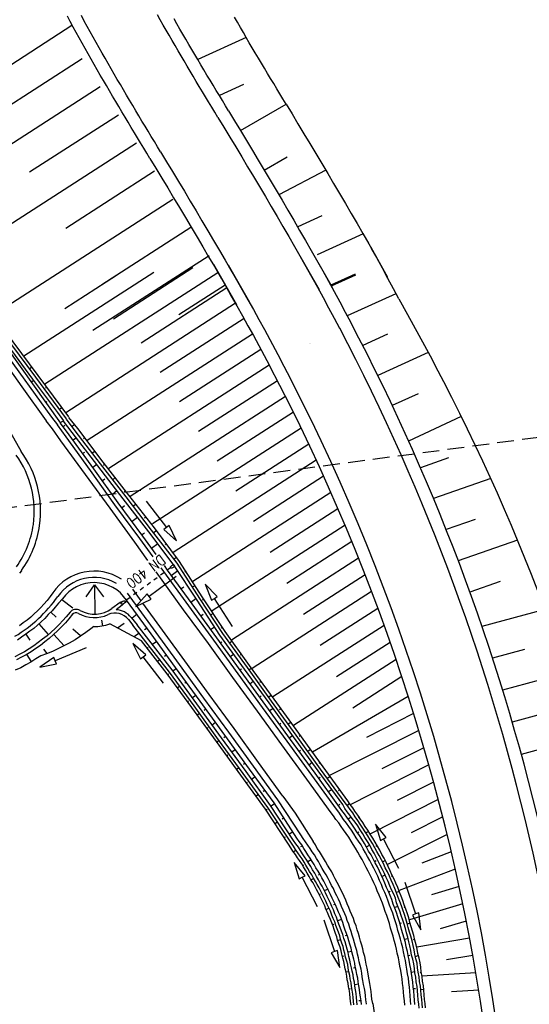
# Model space of a CAD drawing. Extents: x 446005 to 446745, y 447032 to 448234.
# Tile 110 of 127: x 446214 to 446275, y 447737 to 447855. Entities that reach past the tile are written whole.
import ezdxf

# ---------------------------------------------------------------- set-up
doc = ezdxf.new("R2010")
doc.units = 0
doc.header["$LTSCALE"] = 2
doc.header["$MEASUREMENT"] = 0
for name, pattern in [('AUSGEZOGEN', [0]), ('GESTRICH-X2', [1.5, 1, -0.5]), ('STRICHLINIEX2', [0.5, 0.25, -0.25])]:
    doc.linetypes.add(name, pattern=pattern)
for name, color, linetype in [('DB-Bestand', 8, 'CONTINUOUS'), ('DB-Strasse', 15, 'CONTINUOUS'), ('DB-Strassen', 15, 'CONTINUOUS'), ('DB-Wegböschungen', 15, 'CONTINUOUS'), ('DB-Wege', 15, 'CONTINUOUS'), ('DURCHL', 200, 'GESTRICH-X2'), ('FBRTOP', 250, 'AUSGEZOGEN'), ('KANAL', 7, 'GESTRICH-X2'), ('LAERMWAND', 1, 'AUSGEZOGEN')]:
    doc.layers.add(name, color=color, linetype=linetype)
doc.styles.add('ROMANS', font='romans.shx', dxfattribs={"width": 0.8})

msp = doc.modelspace()

# ---------------------------------------------------------------- linework, layer by layer
at = {"layer": 'DB-Bestand', "linetype": 'Continuous'}
msp.add_line((446248.51, 447815.91), (446248.51, 447815.91), dxfattribs=at)
at = {"layer": 'DB-Strasse', "linetype": 'Continuous'}
for p, q in [((446234.54, 447824.99), (446225.05, 447818.88)), ((446229.86, 447824.47), (446214.31, 447814.46)), ((446237.53, 447824.42), (446216.82, 447811.08)), ((446225.38, 447824.09), (446219.22, 447820.12)), ((446254, 447824.13), (446251.09, 447822.8)), ((446238.58, 447822.6), (446228.33, 447816)), ((446258.81, 447821.92), (446252.99, 447819.27)), ((446239.63, 447820.77), (446219.32, 447807.69)), ((446240.65, 447818.94), (446230.63, 447812.48)), ((446241.67, 447817.09), (446221.89, 447804.36)), ((446257.81, 447817.07), (446254.85, 447815.72)), ((446248.55, 447815.91), (446248.55, 447815.91)), ((446242.67, 447815.24), (446232.93, 447808.97)), ((446262.69, 447814.9), (446256.64, 447812.14)), ((446243.67, 447813.38), (446224.47, 447801.02)), ((446244.64, 447811.51), (446235.19, 447805.43)), ((446245.6, 447809.63), (446227.02, 447797.67)), ((446261.47, 447809.95), (446258.38, 447808.54)), ((446246.55, 447807.74), (446237.45, 447801.88)), ((446266.63, 447807.25), (446260.34, 447804.3)), ((446247.48, 447805.84), (446229.7, 447794.4)), ((446248.39, 447803.94), (446239.66, 447798.32)), ((446249.29, 447802.02), (446232.17, 447790.99)), ((446265.11, 447802.28), (446261.75, 447801.11)), ((446250.17, 447800.09), (446241.77, 447794.68)), ((446270.16, 447799.81), (446263.32, 447797.42)), ((446251.04, 447798.15), (446234.52, 447787.51)), ((446251.89, 447796.2), (446243.78, 447790.98)), ((446268.31, 447794.93), (446264.83, 447793.71)), ((446252.73, 447794.24), (446236.82, 447783.99)), ((446253.55, 447792.27), (446245.75, 447787.25)), ((446273.36, 447792.46), (446266.28, 447789.98)), ((446254.35, 447790.29), (446239.16, 447780.51)), ((446255.14, 447788.3), (446247.77, 447783.55)), ((446271.27, 447787.49), (446267.67, 447786.23)), ((446255.91, 447786.3), (446241.63, 447777.1)), ((446256.66, 447784.29), (446249.76, 447779.84)), ((446276.65, 447784.17), (446269.11, 447782.14)), ((446257.4, 447782.26), (446244.1, 447773.7)), ((446258.13, 447780.23), (446251.73, 447776.11)), ((446274.2, 447779.37), (446270.38, 447778.34)), ((446258.83, 447778.19), (446246.55, 447770.28)), ((446279.36, 447776.62), (446271.58, 447774.53)), ((446259.52, 447776.14), (446253.65, 447772.36)), ((446260.3, 447773.74), (446248.84, 447767.09)), ((446260.94, 447771.71), (446255.29, 447768.86)), ((446276.68, 447771.76), (446272.73, 447770.69)), ((446261.56, 447769.68), (446250.89, 447764.29)), ((446281.83, 447769), (446273.82, 447766.84)), ((446262.17, 447767.63), (446257.15, 447765.1)), ((446262.76, 447765.57), (446253.41, 447760.85)), ((446263.33, 447763.51), (446258.97, 447761.31)), ((446263.88, 447761.44), (446255.76, 447757.34)), ((446264.42, 447759.36), (446260.65, 447757.45)), ((446264.94, 447757.27), (446257.83, 447753.68)), ((446265.44, 447755.18), (446261.92, 447753.84)), ((446265.91, 447753.11), (446259.22, 447750.57)), ((446266.37, 447751.04), (446263.08, 447750.05)), ((446266.81, 447748.98), (446260.44, 447747.06)), ((446267.23, 447746.91), (446264.13, 447745.98)), ((446267.63, 447744.85), (446261.32, 447743.77)), ((446268.01, 447742.79), (446264.88, 447742.25)), ((446268.37, 447740.72), (446261.93, 447740.3)), ((446268.72, 447738.64), (446265.48, 447738.43))]:
    msp.add_line(p, q, dxfattribs=at)
for points in [[(446255.87, 447827.34), (446256.48, 447826.25), (446257.16, 447825.02), (446257.83, 447823.79), (446258.49, 447822.55), (446259.14, 447821.33)], [(446247.37, 447826.37), (446248.75, 447823.91), (446249.43, 447822.69), (446250.1, 447821.47), (446250.77, 447820.24), (446251.43, 447819.01), (446252.08, 447817.79)], [(446249, 447826.53), (446250.06, 447824.64), (446250.74, 447823.42), (446251.42, 447822.19), (446252.09, 447820.96), (446252.76, 447819.72), (446253.41, 447818.49)], [(446237.02, 447825.31), (446238.46, 447822.81), (446239.13, 447821.64), (446239.8, 447820.46), (446240.46, 447819.28), (446241.12, 447818.09), (446241.77, 447816.91), (446242.41, 447815.72), (446243.05, 447814.54), (446243.69, 447813.33)], [(446238.78, 447825.26), (446239.76, 447823.56), (446240.43, 447822.38), (446241.11, 447821.19), (446241.77, 447820.01), (446242.43, 447818.82), (446243.09, 447817.63), (446243.73, 447816.44), (446244.38, 447815.24), (446245.02, 447814.04)], [(446259.15, 447821.31), (446260.21, 447819.42), (446260.89, 447818.19), (446261.57, 447816.97), (446262.24, 447815.73), (446262.9, 447814.5), (446263.56, 447813.27)]]:
    msp.add_lwpolyline(points, dxfattribs=at)
for centre, radius, start in [((446027.41, 447699.31), 255.5, 357.5946), ((446027.41, 447699.31), 254, 357.5358), ((446027.41, 447699.31), 244.5, 347.5793), ((446027.41, 447699.31), 246, 347.5793), ((446037.56, 447694.09), 255.5, 357.5946)]:
    msp.add_arc(centre, radius, start, 27.8017, dxfattribs=at)
at = {"layer": 'DB-Strassen', "linetype": 'Continuous'}
for p, q in [((446220.07, 447853.97), (446197.87, 447839.67)), ((446240.92, 447852.54), (446235.13, 447849.9)), ((446221.3, 447850), (446210.67, 447843.15)), ((446223.46, 447846.64), (446202.21, 447832.95)), ((446240.58, 447846.94), (446237.7, 447845.62)), ((446240.23, 447841.42), (446245.68, 447844.59)), ((446225.63, 447843.27), (446215, 447836.43)), ((446227.79, 447839.91), (446206.54, 447826.22)), ((446243.07, 447836.68), (446245.8, 447838.27)), ((446250.43, 447836.68), (446244.82, 447833.75)), ((446229.96, 447836.55), (446219.33, 447829.7)), ((446232.12, 447833.18), (446210.87, 447819.5)), ((446249.97, 447831.22), (446247.07, 447829.9)), ((446234.29, 447829.82), (446223.66, 447822.98)), ((446254.89, 447829.07), (446249.39, 447826.56)), ((446236.46, 447826.46), (446222.56, 447817.51)), ((446253.96, 447824.25), (446251.05, 447822.92)), ((446238.4, 447822.95), (446232.84, 447819.37))]:
    msp.add_line(p, q, dxfattribs=at)
for points in [[(446229.39, 447838.09), (446229.02, 447838.71), (446228.65, 447839.32), (446228.27, 447839.94), (446227.9, 447840.56), (446227.53, 447841.17), (446227.16, 447841.79), (446226.79, 447842.41), (446226.42, 447843.03), (446226.04, 447843.66), (446225.67, 447844.28), (446225.3, 447844.9), (446224.93, 447845.53), (446224.57, 447846.16), (446224.2, 447846.79), (446223.83, 447847.41), (446223.46, 447848.05), (446223.1, 447848.68), (446222.73, 447849.31), (446222.37, 447849.95), (446222.01, 447850.59), (446221.65, 447851.23), (446221.29, 447851.87), (446220.93, 447852.51), (446220.58, 447853.16), (446220.22, 447853.8), (446219.87, 447854.45), (446219.52, 447855.1)], [(446230.67, 447838.87), (446230.3, 447839.48), (446229.93, 447840.1), (446229.56, 447840.71), (446229.19, 447841.33), (446228.82, 447841.95), (446228.44, 447842.56), (446228.07, 447843.18), (446227.7, 447843.8), (446227.33, 447844.42), (446226.96, 447845.05), (446226.59, 447845.67), (446226.23, 447846.29), (446225.86, 447846.92), (446225.49, 447847.54), (446225.13, 447848.17), (446224.76, 447848.8), (446224.4, 447849.43), (446224.04, 447850.06), (446223.67, 447850.69), (446223.32, 447851.33), (446222.96, 447851.96), (446222.6, 447852.6), (446222.25, 447853.24), (446221.89, 447853.88), (446221.54, 447854.52), (446221.19, 447855.16)], [(446237.52, 447843), (446237.15, 447843.62), (446236.78, 447844.23), (446236.41, 447844.84), (446236.04, 447845.46), (446235.67, 447846.07), (446235.3, 447846.68), (446234.94, 447847.29), (446234.57, 447847.91), (446234.21, 447848.52), (446233.84, 447849.13), (446233.48, 447849.74), (446233.12, 447850.35), (446232.76, 447850.97), (446232.4, 447851.58), (446232.04, 447852.19), (446231.69, 447852.81), (446231.33, 447853.42), (446230.98, 447854.03), (446230.63, 447854.65), (446230.28, 447855.26)], [(446238.81, 447843.78), (446238.44, 447844.39), (446238.06, 447845), (446237.7, 447845.62), (446237.33, 447846.23), (446236.96, 447846.84), (446236.59, 447847.45), (446236.22, 447848.06), (446235.86, 447848.67), (446235.5, 447849.29), (446235.13, 447849.9), (446234.77, 447850.51), (446234.41, 447851.12), (446234.05, 447851.73), (446233.69, 447852.34), (446233.34, 447852.95), (446232.98, 447853.56), (446232.63, 447854.17), (446232.28, 447854.78)], [(446245.68, 447844.59), (446245.31, 447845.2), (446244.94, 447845.81), (446244.57, 447846.43), (446244.2, 447847.04), (446243.83, 447847.65), (446243.46, 447848.26), (446243.1, 447848.87), (446242.73, 447849.48), (446242.37, 447850.09), (446242, 447850.71), (446241.64, 447851.32), (446241.28, 447851.93), (446240.92, 447852.54), (446240.57, 447853.15), (446240.21, 447853.76), (446239.86, 447854.37), (446239.5, 447854.98)], [(446238.81, 447843.78), (446239.52, 447842.6), (446240.23, 447841.42), (446240.94, 447840.23), (446241.65, 447839.05), (446242.36, 447837.87), (446243.07, 447836.68), (446243.78, 447835.49), (446244.49, 447834.29), (446245.2, 447833.1), (446245.9, 447831.9), (446246.6, 447830.7), (446247.3, 447829.49), (446248, 447828.29), (446248.69, 447827.07), (446251.18, 447822.69)], [(446245.68, 447844.59), (446246.39, 447843.41), (446247.1, 447842.23), (446247.81, 447841.04), (446248.53, 447839.86), (446249.24, 447838.68), (446249.95, 447837.49), (446250.66, 447836.3), (446251.36, 447835.1), (446252.07, 447833.91), (446252.77, 447832.71), (446253.48, 447831.51), (446254.18, 447830.3), (446254.87, 447829.1), (446255.56, 447827.88), (446256.25, 447826.67)], [(446237.52, 447843), (446238.23, 447841.82), (446238.94, 447840.64), (446239.66, 447839.46), (446240.37, 447838.28), (446241.08, 447837.09), (446241.79, 447835.91), (446242.49, 447834.72), (446243.2, 447833.53), (446243.91, 447832.34), (446244.61, 447831.14), (446245.31, 447829.94), (446246, 447828.74), (446246.7, 447827.54), (446249.63, 447822.41)], [(446229.39, 447838.09), (446230.1, 447836.91), (446230.81, 447835.74), (446231.52, 447834.56), (446232.22, 447833.39), (446232.93, 447832.21), (446233.63, 447831.04), (446234.33, 447829.86), (446235.03, 447828.69), (446235.72, 447827.52), (446236.41, 447826.34), (446237.1, 447825.17), (446237.78, 447823.99), (446237.92, 447823.74)], [(446230.67, 447838.87), (446231.38, 447837.69), (446232.09, 447836.51), (446232.8, 447835.34), (446233.51, 447834.16), (446234.21, 447832.98), (446234.92, 447831.81), (446235.62, 447830.63), (446236.32, 447829.45), (446237.01, 447828.28), (446237.71, 447827.1), (446238.39, 447825.92), (446239.08, 447824.74), (446239.53, 447823.95)], [(446255.83, 447827.47), (446257.82, 447823.89)], [(446236.98, 447825.43), (446239.75, 447820.62)], [(446238.74, 447825.38), (446241.32, 447820.91)], [(446237.88, 447823.86), (446238.02, 447823.62)]]:
    msp.add_lwpolyline(points, dxfattribs=at)
at = {"layer": 'DB-Wegböschungen', "linetype": 'Continuous'}
for p, q in [((446215.69, 447811.93), (446219.39, 447806.95)), ((446215.97, 447812.15), (446219.67, 447807.18)), ((446218.33, 447807.72), (446219.06, 447806.73)), ((446221.76, 447785.67), (446222.78, 447787.09)), ((446222.78, 447787.09), (446223.82, 447785.68)), ((446222.78, 447787.09), (446222.82, 447783.59)), ((446225.85, 447785), (446224.85, 447784.26)), ((446226.1, 447785.11), (446225.85, 447785)), ((446226.28, 447784.87), (446226.09, 447784.67)), ((446226.09, 447784.67), (446225.34, 447784.13)), ((446223.74, 447782.2), (446223.66, 447782.88)), ((446226.82, 447782.96), (446227.36, 447782.27)), ((446227.14, 447783.21), (446227.87, 447782.33))]:
    msp.add_line(p, q, dxfattribs=at)
at = {"layer": 'DB-Wegböschungen', "linetype": 'STRICHLINIEX2'}
msp.add_line((446231.87, 447789.14), (446226.41, 447785.15), dxfattribs=at)
at = {"layer": 'DB-Wegböschungen', "linetype": 'Continuous'}
for points in [[(446207.5, 447822), (446209.21, 447819.64), (446212.19, 447815.56), (446218.7, 447806.43)], [(446207.91, 447822.05), (446209.4, 447819.76), (446212.38, 447815.73), (446215.35, 447811.7), (446218.33, 447807.72)], [(446208.36, 447822.1), (446209.73, 447819.98), (446212.71, 447815.96), (446215.69, 447811.93)], [(446208.76, 447822.14), (446210.02, 447820.21), (446212.99, 447816.18), (446215.97, 447812.15)], [(446214.95, 447812.92), (446215.24, 447813.15)], [(446214.96, 447812.92), (446215.24, 447813.15)], [(446215.23, 447811.39), (446215.46, 447811.56)], [(446215.23, 447811.39), (446215.47, 447811.56)], [(446217.03, 447810.73), (446216.89, 447810.62)], [(446217.04, 447810.73), (446216.89, 447810.62)], [(446216.97, 447808.97), (446217.12, 447809.03)], [(446218.55, 447808.09), (446218.83, 447808.31)], [(446230.14, 447790.75), (446228.55, 447792.93), (446225.6, 447796.93), (446222.7, 447800.98), (446219.75, 447805.03), (446218.7, 447806.43)], [(446218.72, 447806.55), (446219.06, 447806.73)], [(446219, 447806.03), (446219.2, 447806.18)], [(446261.6, 447736.48), (446261.55, 447736.98), (446261.5, 447737.48), (446261.45, 447738.03), (446261.4, 447738.58), (446261.35, 447739.08), (446261.25, 447739.63), (446261.2, 447740.18), (446261.1, 447740.73), (446261.05, 447741.23), (446260.95, 447741.78), (446260.85, 447742.33), (446260.7, 447742.83), (446260.6, 447743.38), (446260.5, 447743.93), (446260.35, 447744.43), (446260.25, 447744.98), (446260.1, 447745.48), (446259.95, 447746.03), (446259.8, 447746.53), (446259.65, 447747.03), (446259.45, 447747.58), (446259.3, 447748.08), (446259.1, 447748.58), (446258.9, 447749.08), (446258.75, 447749.63), (446258.55, 447750.13), (446258.3, 447750.63), (446258.1, 447751.13), (446257.9, 447751.63), (446257.65, 447752.13), (446257.45, 447752.58), (446257.2, 447753.08), (446256.95, 447753.58), (446256.7, 447754.08), (446256.45, 447754.53), (446256.2, 447755.03), (446255.95, 447755.48), (446255.7, 447755.98), (446255.4, 447756.43), (446255.1, 447756.88), (446254.85, 447757.33), (446254.55, 447757.83), (446254.25, 447758.28), (446253.95, 447758.73), (446253.6, 447759.18), (446253.3, 447759.58), (446253, 447759.98), (446252.7, 447760.38), (446252.45, 447760.83), (446249.5, 447764.88), (446246.55, 447768.93), (446243.65, 447772.98), (446240.7, 447777.03), (446237.75, 447781.08), (446235.05, 447785.28), (446232.3, 447789.43), (446229.25, 447793.43), (446226.2, 447797.38), (446223.15, 447801.33), (446220.1, 447805.33), (446219.05, 447806.68)], [(446262, 447736.53), (446261.95, 447737.03), (446261.9, 447737.53), (446261.85, 447738.08), (446261.8, 447738.63), (446261.75, 447739.13), (446261.65, 447739.68), (446261.6, 447740.23), (446261.5, 447740.78), (446261.4, 447741.33), (446261.35, 447741.88), (446261.2, 447742.38), (446261.1, 447742.93), (446261, 447743.48), (446260.9, 447743.98), (446260.75, 447744.53), (446260.6, 447745.08), (446260.45, 447745.58), (446260.3, 447746.13), (446260.15, 447746.63), (446260, 447747.18), (446259.85, 447747.68), (446259.65, 447748.23), (446259.5, 447748.73), (446259.3, 447749.23), (446259.1, 447749.73), (446258.9, 447750.28), (446258.7, 447750.78), (446258.5, 447751.28), (446258.25, 447751.78), (446258.05, 447752.28), (446257.8, 447752.78), (446257.55, 447753.28), (446257.35, 447753.78), (446257.1, 447754.23), (446256.8, 447754.73), (446256.55, 447755.23), (446256.3, 447755.68), (446256, 447756.18), (446255.75, 447756.63), (446255.45, 447757.08), (446255.15, 447757.58), (446254.85, 447758.03), (446254.55, 447758.48), (446254.25, 447758.93), (446253.95, 447759.38), (446253.65, 447759.83), (446253.35, 447760.23), (446253.05, 447760.63), (446252.75, 447761.03), (446249.8, 447765.08), (446246.9, 447769.13), (446243.95, 447773.18), (446241.05, 447777.23), (446238.1, 447781.28), (446235.35, 447785.48), (446232.65, 447789.68), (446229.6, 447793.63), (446226.55, 447797.63), (446223.5, 447801.58), (446220.45, 447805.53), (446219.4, 447806.93)], [(446262.35, 447736.53), (446262.3, 447737.03), (446262.25, 447737.53), (446262.2, 447738.08), (446262.15, 447738.63), (446262.1, 447739.18), (446262, 447739.73), (446261.95, 447740.28), (446261.85, 447740.83), (446261.8, 447741.38), (446261.7, 447741.93), (446261.6, 447742.48), (446261.45, 447743.03), (446261.35, 447743.53), (446261.25, 447744.08), (446261.1, 447744.63), (446260.95, 447745.18), (446260.8, 447745.68), (446260.65, 447746.23), (446260.5, 447746.73), (446260.35, 447747.28), (446260.2, 447747.78), (446260, 447748.33), (446259.8, 447748.83), (446259.65, 447749.38), (446259.45, 447749.88), (446259.25, 447750.38), (446259.05, 447750.93), (446258.8, 447751.43), (446258.6, 447751.93), (446258.35, 447752.43), (446258.15, 447752.93), (446257.9, 447753.43), (446257.65, 447753.93), (446257.4, 447754.43), (446257.15, 447754.88), (446256.9, 447755.38), (446256.6, 447755.88), (446256.35, 447756.33), (446256.05, 447756.83), (446255.75, 447757.28), (446255.45, 447757.78), (446255.15, 447758.23), (446254.85, 447758.68), (446254.55, 447759.13), (446254.25, 447759.58), (446253.9, 447760.03), (446253.65, 447760.43), (446253.35, 447760.83), (446253.05, 447761.28), (446250.1, 447765.33), (446247.2, 447769.38), (446244.25, 447773.43), (446241.3, 447777.48), (446238.4, 447781.53), (446235.65, 447785.68), (446232.95, 447789.88), (446229.95, 447793.93), (446226.85, 447797.83), (446223.8, 447801.78), (446220.75, 447805.78), (446219.7, 447807.13)], [(446220.05, 447806.03), (446220.35, 447806.28)], [(446220.2, 447804.43), (446220.6, 447804.73)], [(446221.6, 447804.68), (446221.45, 447804.58)], [(446221.35, 447802.83), (446221.6, 447802.98)], [(446222.5, 447802.88), (446222.8, 447803.08)], [(446222.55, 447801.18), (446223.05, 447801.53)], [(446224, 447801.48), (446223.85, 447801.38)], [(446223.7, 447799.58), (446224, 447799.78)], [(446224.95, 447799.68), (446225.25, 447799.93)], [(446224.9, 447797.93), (446225.45, 447798.38)], [(446226.45, 447798.33), (446226.3, 447798.23)], [(446227.4, 447796.53), (446227.7, 447796.78)], [(446228.93, 447797.12), (446231.37, 447793.95), (446231.05, 447793.71), (446232.59, 447792.37), (446231.69, 447794.2), (446231.37, 447793.95)], [(446226.05, 447796.33), (446226.35, 447796.58)], [(446227.25, 447794.73), (446227.9, 447795.18)], [(446228.95, 447795.23), (446228.75, 447795.08)], [(446228.4, 447793.08), (446228.75, 447793.33)], [(446229.8, 447793.33), (446230.2, 447793.63)], [(446229.6, 447791.48), (446230.35, 447792.03)], [(446231.35, 447792.03), (446231.2, 447791.88)], [(446232.25, 447790.18), (446232.55, 447790.43)], [(446261.1, 447736.93), (446261.05, 447737.43), (446261, 447737.98), (446260.95, 447738.53), (446260.9, 447739.03), (446260.85, 447739.58), (446260.75, 447740.13), (446260.7, 447740.63), (446260.6, 447741.18), (446260.5, 447741.73), (446260.4, 447742.23), (446260.3, 447742.78), (446260.2, 447743.28), (446260.05, 447743.83), (446259.95, 447744.33), (446259.8, 447744.88), (446259.65, 447745.38), (446259.5, 447745.88), (446259.35, 447746.43), (446259.2, 447746.93), (446259.05, 447747.43), (446258.9, 447747.93), (446258.7, 447748.43), (446258.5, 447748.93), (446258.35, 447749.48), (446258.15, 447749.98), (446257.95, 447750.43), (446257.7, 447750.93), (446257.5, 447751.43), (446257.3, 447751.93), (446257.05, 447752.43), (446256.85, 447752.88), (446256.6, 447753.38), (446256.35, 447753.88), (446256.1, 447754.33), (446255.85, 447754.83), (446255.55, 447755.28), (446255.3, 447755.73), (446255.05, 447756.18), (446254.75, 447756.68), (446254.45, 447757.13), (446254.15, 447757.58), (446253.85, 447758.03), (446253.55, 447758.48), (446253.25, 447758.88), (446252.95, 447759.33), (446252.65, 447759.73), (446252.35, 447760.13), (446252.05, 447760.53), (446249.15, 447764.58), (446246.2, 447768.63), (446243.25, 447772.68), (446240.3, 447776.73), (446237.4, 447780.78), (446234.45, 447784.83), (446231.5, 447788.88), (446231.13, 447789.4)], [(446231.95, 447788.23), (446232.75, 447788.83)], [(446233.7, 447788.73), (446233.55, 447788.63)], [(446232.53, 447788.1), (446229.32, 447785.71), (446229.08, 447786.03), (446227.72, 447784.52), (446229.56, 447785.39), (446229.32, 447785.71)], [(446233.1, 447786.63), (446233.45, 447786.88)], [(446234.5, 447786.88), (446234.8, 447787.03)], [(446239.26, 447782.12), (446237.1, 447785.48), (446237.44, 447785.7), (446236.02, 447787.17), (446236.77, 447785.27), (446237.1, 447785.48)], [(446218.93, 447785.42), (446218.44, 447784.9), (446218.04, 447784.45), (446217.69, 447784), (446217.24, 447783.55), (446216.84, 447783.1), (446216.39, 447782.7), (446215.94, 447782.3), (446215.49, 447781.9), (446215.04, 447781.55), (446214.54, 447781.2), (446214.04, 447780.85), (446213.54, 447780.5)], [(446218.86, 447785.35), (446220.19, 447784.35)], [(446226.7, 447785.18), (446226.35, 447784.93)], [(446254.7, 447736.93), (446254.65, 447737.38), (446254.6, 447737.83), (446254.5, 447738.28), (446254.45, 447738.73), (446254.4, 447739.18), (446254.3, 447739.63), (446254.25, 447740.08), (446254.15, 447740.53), (446254.05, 447740.98), (446253.95, 447741.43), (446253.9, 447741.88), (446253.8, 447742.33), (446253.65, 447742.78), (446253.55, 447743.23), (446253.45, 447743.68), (446253.3, 447744.13), (446253.2, 447744.53), (446253.05, 447744.98), (446252.9, 447745.43), (446252.75, 447745.83), (446252.6, 447746.28), (446252.45, 447746.73), (446252.3, 447747.13), (446252.15, 447747.58), (446251.95, 447747.98), (446251.8, 447748.38), (446251.6, 447748.83), (446251.4, 447749.23), (446251.2, 447749.63), (446251, 447750.08), (446250.8, 447750.48), (446250.6, 447750.88), (446250.4, 447751.28), (446250.2, 447751.68), (446249.95, 447752.08), (446249.75, 447752.48), (446249.5, 447752.88), (446249.25, 447753.28), (446249.05, 447753.68), (446248.8, 447754.03), (446248.55, 447754.43), (446248.3, 447754.83), (446248.05, 447755.23), (446247.8, 447755.58), (446247.55, 447756.03), (446247.25, 447756.43), (446246.95, 447756.83), (446244.25, 447761.03), (446241.3, 447765.08), (446238.35, 447769.13), (446235.4, 447773.18), (446232.45, 447777.23), (446229.55, 447781.23), (446226.6, 447785.28)], [(446234.3, 447785.03), (446234.9, 447785.48)], [(446235.85, 447785.38), (446235.7, 447785.28)], [(446219.84, 447783.85), (446219.39, 447783.3), (446218.99, 447782.85), (446218.54, 447782.35), (446218.04, 447781.9), (446217.59, 447781.45), (446217.09, 447781), (446216.54, 447780.6), (446216.04, 447780.2), (446215.49, 447779.8), (446214.94, 447779.45), (446214.39, 447779.1), (446213.84, 447778.8), (446213.24, 447778.5)], [(446217.54, 447783.85), (446218.19, 447783.25)], [(446236.65, 447783.53), (446236.95, 447783.68)], [(446220.14, 447783.6), (446219.69, 447783.05), (446219.29, 447782.55), (446218.79, 447782.05), (446218.34, 447781.6), (446217.84, 447781.15), (446217.34, 447780.7), (446216.84, 447780.3), (446216.29, 447779.85), (446215.74, 447779.5), (446215.19, 447779.1), (446214.59, 447778.75), (446214.04, 447778.45), (446213.44, 447778.15)], [(446225.5, 447781.98), (446226.3, 447782.53)], [(446227.85, 447783.58), (446227.25, 447783.13)], [(446235.45, 447783.38), (446235.75, 447783.58)], [(446222.68, 447782.11), (446222.34, 447781.85), (446221.74, 447781.4), (446221.09, 447780.95), (446220.44, 447780.55), (446219.74, 447780.15), (446219.09, 447779.8), (446218.39, 447779.45), (446217.74, 447779.15), (446217.04, 447778.85), (446216.34, 447778.6), (446215.74, 447778.25), (446215.14, 447777.85), (446214.54, 447777.55), (446213.94, 447777.2), (446213.29, 447776.9)], [(446216.09, 447782.45), (446217.24, 447781.15)], [(446221.09, 447781), (446220.19, 447781.8)], [(446253.45, 447736.83), (446253.4, 447737.28), (446253.35, 447737.73), (446253.3, 447738.18), (446253.25, 447738.58), (446253.15, 447739.03), (446253.1, 447739.48), (446253, 447739.88), (446252.95, 447740.33), (446252.85, 447740.78), (446252.75, 447741.18), (446252.65, 447741.63), (446252.6, 447742.08), (446252.45, 447742.48), (446252.35, 447742.93), (446252.25, 447743.33), (446252.15, 447743.78), (446252, 447744.18), (446251.85, 447744.63), (446251.75, 447745.03), (446251.6, 447745.43), (446251.45, 447745.88), (446251.3, 447746.28), (446251.15, 447746.68), (446251, 447747.08), (446250.8, 447747.53), (446250.65, 447747.93), (446250.45, 447748.33), (446250.3, 447748.73), (446250.1, 447749.13), (446249.9, 447749.53), (446249.7, 447749.93), (446249.5, 447750.33), (446249.3, 447750.68), (446249.1, 447751.08), (446248.9, 447751.48), (446248.65, 447751.83), (446248.45, 447752.23), (446248.2, 447752.63), (446248, 447752.98), (446247.75, 447753.38), (446247.55, 447753.73), (446247.3, 447754.13), (446247.05, 447754.48), (446246.8, 447754.88), (446246.5, 447755.28), (446246.25, 447755.68), (446245.95, 447756.08), (446243.2, 447760.28), (446240.25, 447764.33), (446237.35, 447768.38), (446234.4, 447772.43), (446231.45, 447776.48), (446228.4, 447780.43), (446224.6, 447782.45)], [(446253.8, 447736.88), (446253.75, 447737.33), (446253.7, 447737.78), (446253.65, 447738.18), (446253.6, 447738.63), (446253.5, 447739.08), (446253.45, 447739.53), (446253.35, 447739.98), (446253.3, 447740.38), (446253.2, 447740.83), (446253.1, 447741.28), (446253.05, 447741.73), (446252.95, 447742.13), (446252.8, 447742.58), (446252.7, 447743.03), (446252.6, 447743.43), (446252.5, 447743.88), (446252.35, 447744.28), (446252.2, 447744.73), (446252.1, 447745.13), (446251.95, 447745.58), (446251.8, 447745.98), (446251.65, 447746.38), (446251.5, 447746.83), (446251.3, 447747.23), (446251.15, 447747.63), (446251, 447748.08), (446250.8, 447748.48), (446250.6, 447748.88), (446250.45, 447749.28), (446250.25, 447749.68), (446250.05, 447750.08), (446249.85, 447750.48), (446249.65, 447750.88), (446249.4, 447751.28), (446249.2, 447751.63), (446248.95, 447752.03), (446248.75, 447752.43), (446248.5, 447752.83), (446248.3, 447753.18), (446248.05, 447753.58), (446247.85, 447753.93), (446247.6, 447754.33), (446247.35, 447754.68), (446247.1, 447755.08), (446246.8, 447755.48), (446246.55, 447755.88), (446246.25, 447756.33), (446243.5, 447760.48), (446240.55, 447764.53), (446237.6, 447768.58), (446234.7, 447772.63), (446231.75, 447776.68), (446227.36, 447782.27)], [(446228.11, 447781.32), (446227.5, 447780.88)], [(446254.2, 447736.88), (446254.15, 447737.33), (446254.1, 447737.78), (446254.05, 447738.23), (446254, 447738.68), (446253.9, 447739.13), (446253.85, 447739.58), (446253.75, 447740.03), (446253.7, 447740.48), (446253.6, 447740.93), (446253.5, 447741.33), (446253.4, 447741.78), (446253.3, 447742.23), (446253.2, 447742.68), (446253.1, 447743.13), (446253, 447743.53), (446252.85, 447743.98), (446252.75, 447744.43), (446252.6, 447744.83), (446252.45, 447745.28), (446252.3, 447745.68), (446252.15, 447746.13), (446252, 447746.53), (446251.85, 447746.98), (446251.7, 447747.38), (446251.5, 447747.78), (446251.35, 447748.23), (446251.15, 447748.63), (446251, 447749.03), (446250.8, 447749.43), (446250.6, 447749.83), (446250.4, 447750.28), (446250.2, 447750.68), (446250, 447751.08), (446249.75, 447751.43), (446249.55, 447751.83), (446249.3, 447752.23), (446249.1, 447752.63), (446248.85, 447753.03), (446248.65, 447753.43), (446248.4, 447753.78), (446248.15, 447754.18), (446247.9, 447754.58), (446247.65, 447754.93), (446247.4, 447755.33), (446247.15, 447755.73), (446246.85, 447756.13), (446246.55, 447756.53), (446243.8, 447760.73), (446240.9, 447764.78), (446237.95, 447768.83), (446235, 447772.88), (446232.05, 447776.93), (446229, 447780.88), (446227.87, 447782.33)], [(446229.05, 447781.93), (446228.75, 447781.73)], [(446236.65, 447781.78), (446237.1, 447782.08)], [(446238.05, 447782.03), (446237.9, 447781.93)], [(446214.54, 447781.2), (446215.04, 447780.5)], [(446217.89, 447781.15), (446219.14, 447779.8)], [(446230.2, 447780.33), (446229.7, 447779.98)], [(446237.8, 447780.18), (446238, 447780.28)], [(446238.9, 447780.18), (446239.2, 447780.38)], [(446221.76, 447779.57), (446218.07, 447778.03), (446217.91, 447778.4), (446216.22, 447777.26), (446218.22, 447777.66), (446218.07, 447778.03)], [(446217.09, 447778.9), (446216.69, 447779.4)], [(446231.01, 447775.34), (446228.57, 447778.51), (446228.89, 447778.75), (446227.35, 447780.09), (446228.25, 447778.26), (446228.57, 447778.51)], [(446229.1, 447779.53), (446229.2, 447779.63)], [(446214.64, 447778.8), (446215.19, 447777.9)], [(446230.6, 447778.18), (446230.3, 447777.93)], [(446231.4, 447778.73), (446231.15, 447778.53)], [(446239, 447778.53), (446239.4, 447778.83)], [(446240.35, 447778.78), (446240.2, 447778.68)], [(446232.55, 447777.08), (446232.15, 447776.78)], [(446240.15, 447776.93), (446240.35, 447777.08)], [(446241.25, 447776.93), (446241.55, 447777.18)], [(446231.5, 447776.38), (446231.65, 447776.48)], [(446233.75, 447775.48), (446233.55, 447775.33)], [(446241.35, 447775.28), (446241.75, 447775.58)], [(446242.7, 447775.53), (446242.55, 447775.43)], [(446233, 447774.98), (446232.7, 447774.78)], [(446233.85, 447773.13), (446234, 447773.23)], [(446234.9, 447773.88), (446234.5, 447773.58)], [(446242.55, 447773.68), (446242.7, 447773.83)], [(446243.6, 447773.73), (446243.9, 447773.93)], [(446236.1, 447772.23), (446235.9, 447772.08)], [(446243.7, 447772.08), (446244.1, 447772.33)], [(446245.05, 447772.28), (446244.9, 447772.18)], [(446235.35, 447771.73), (446235.05, 447771.53)], [(446236.2, 447769.88), (446236.35, 447770.03)], [(446237.25, 447770.63), (446236.85, 447770.33)], [(446244.9, 447770.43), (446245.05, 447770.58)], [(446245.95, 447770.48), (446246.2, 447770.68)], [(446237.7, 447768.48), (446237.4, 447768.28)], [(446238.45, 447768.98), (446238.25, 447768.83)], [(446246.05, 447768.83), (446246.45, 447769.08)], [(446247.4, 447769.08), (446247.25, 447768.98)], [(446239.6, 447767.38), (446239.2, 447767.08)], [(446247.25, 447767.23), (446247.4, 447767.33)], [(446248.3, 447767.23), (446248.55, 447767.43)], [(446238.55, 447766.68), (446238.7, 447766.78)], [(446240.05, 447765.23), (446239.75, 447765.03)], [(446240.8, 447765.78), (446240.6, 447765.63)], [(446248.4, 447765.58), (446248.75, 447765.88)], [(446249.75, 447765.83), (446249.6, 447765.73)], [(446241.95, 447764.13), (446241.55, 447763.83)], [(446249.6, 447763.98), (446249.75, 447764.13)], [(446250.6, 447763.98), (446250.9, 447764.18)], [(446240.9, 447763.43), (446241.05, 447763.53)], [(446243.15, 447762.53), (446242.95, 447762.38)], [(446250.75, 447762.38), (446251.1, 447762.63)], [(446252.1, 447762.58), (446251.95, 447762.48)], [(446242.4, 447762.03), (446242.1, 447761.83)], [(446243.25, 447760.18), (446243.4, 447760.28)], [(446244.3, 447760.93), (446243.9, 447760.63)], [(446251.95, 447760.73), (446252.1, 447760.88)], [(446252.95, 447760.73), (446253.25, 447760.98)], [(446245.4, 447759.23), (446245.2, 447759.08)], [(446253.1, 447759.13), (446253.45, 447759.38)], [(446254.45, 447759.33), (446254.3, 447759.23)], [(446244.65, 447758.73), (446244.35, 447758.53)], [(446259.17, 447753.18), (446257.32, 447756.72), (446257.67, 447756.9), (446256.39, 447758.49), (446256.96, 447756.53), (446257.32, 447756.72)], [(446245.45, 447756.88), (446245.6, 447756.98)], [(446246.5, 447757.58), (446246.1, 447757.28)], [(446254.25, 447757.48), (446254.4, 447757.58)], [(446255.25, 447757.48), (446255.55, 447757.63)], [(446247.6, 447755.88), (446247.4, 447755.78)], [(446255.3, 447755.78), (446255.65, 447755.98)], [(446256.6, 447755.93), (446256.4, 447755.83)], [(446246.9, 447755.38), (446246.6, 447755.18)], [(446248.7, 447754.23), (446248.3, 447753.98)], [(446249.45, 447748.6), (446247.59, 447752.14), (446247.95, 447752.32), (446246.66, 447753.91), (446247.24, 447751.95), (446247.59, 447752.14)], [(446247.65, 447753.53), (446247.8, 447753.63)], [(446256.25, 447754.03), (446256.45, 447754.13)], [(446257.2, 447753.98), (446257.55, 447754.13)], [(446249, 447751.98), (446248.7, 447751.83)], [(446249.7, 447752.48), (446249.5, 447752.38)], [(446257.15, 447752.23), (446257.55, 447752.43)], [(446258.4, 447752.33), (446258.25, 447752.23)], [(446250.7, 447750.73), (446250.25, 447750.53)], [(446259.89, 447751.54), (446261.17, 447747.75), (446260.79, 447747.62), (446261.81, 447745.86), (446261.55, 447747.88), (446261.17, 447747.75)], [(446249.65, 447750.08), (446249.8, 447750.18)], [(446257.95, 447750.38), (446258.15, 447750.48)], [(446258.85, 447750.33), (446259.2, 447750.48)], [(446250.8, 447748.43), (446250.5, 447748.28)], [(446251.55, 447748.93), (446251.35, 447748.83)], [(446258.65, 447748.53), (446259.05, 447748.68)], [(446259.9, 447748.58), (446259.75, 447748.53)], [(446250.19, 447747.04), (446251.47, 447743.25), (446251.09, 447743.12), (446252.11, 447741.36), (446251.85, 447743.38), (446251.47, 447743.25)], [(446251.25, 447746.48), (446251.4, 447746.53)], [(446252.3, 447747.08), (446251.85, 447746.93)], [(446259.3, 447746.63), (446259.5, 447746.68)], [(446260.2, 447746.58), (446260.55, 447746.68)], [(446253, 447745.23), (446252.75, 447745.13)], [(446259.85, 447744.73), (446260.25, 447744.83)], [(446252.2, 447744.68), (446251.9, 447744.58)], [(446261.05, 447744.73), (446260.9, 447744.68)], [(446252.4, 447742.68), (446252.6, 447742.73)], [(446253.55, 447743.28), (446253.1, 447743.18)], [(446260.3, 447742.78), (446260.5, 447742.83)], [(446261.15, 447742.68), (446261.5, 447742.78)], [(446254, 447741.33), (446253.75, 447741.28)], [(446253.2, 447740.83), (446252.85, 447740.78)], [(446260.65, 447740.78), (446261.1, 447740.88)], [(446261.85, 447740.78), (446261.7, 447740.73)], [(446254.35, 447739.38), (446253.9, 447739.28)], [(446253.2, 447738.78), (446253.4, 447738.83)], [(446260.95, 447738.83), (446261.15, 447738.83)], [(446261.8, 447738.73), (446262.15, 447738.78)], [(446254.65, 447737.38), (446254.4, 447737.38)]]:
    msp.add_lwpolyline(points, dxfattribs=at)
for centre, radius, start, end in [((446222.71, 447782.74), 4.63, 33.1894, 144.6267), ((446220.57, 447783.17), 1, 60.5697, 140.9352), ((446220.57, 447783.17), 0.6, 60.4678, 140.7395), ((446222.78, 447787.09), 3.9, 240.4678, 294.6857), ((446222.78, 447787.09), 3.5, 240.5697, 306.1174), ((446225.25, 447781.73), 2, 38.1255, 114.6857), ((446225.25, 447781.73), 2.4, 38.1255, 87.7978), ((446222.78, 447787.09), 4.98, 268.7749, 291.3591)]:
    msp.add_arc(centre, radius, start, end, dxfattribs=at)
for centre in [(446232.09, 447789.3), (446226.19, 447784.99)]:
    msp.add_ellipse(centre, major_axis=(0.222, 0.156), ratio=0.552704, dxfattribs=at)
at = {"layer": 'DB-Wege', "linetype": 'Continuous'}
for p, q in [((446217.73, 447805.77), (446217, 447806.71)), ((446217.62, 447807.16), (446218.34, 447806.22)), ((446232.94, 447777.57), (446226.73, 447786.13)), ((446228.34, 447785.21), (446227.35, 447786.58)), ((446233.55, 447778.02), (446228.56, 447784.91)), ((446245.31, 447761.85), (446246.75, 447759.81)), ((446246.75, 447759.81), (446248.9, 447756.41)), ((446256.04, 447737.06), (446256.66, 447733.05))]:
    msp.add_line(p, q, dxfattribs=at)
for points in [[(446202.05, 447821.4), (446202.44, 447820.86), (446205.37, 447816.83), (446208.3, 447812.75), (446210.89, 447808.49), (446213.99, 447803.05)], [(446206.04, 447821.84), (446208.22, 447818.86), (446211.15, 447814.83), (446214.07, 447810.8), (446217, 447806.71)], [(446206.88, 447821.93), (446208.78, 447819.31), (446211.76, 447815.28), (446217.62, 447807.16)], [(446229.77, 447790.47), (446228.19, 447792.65), (446225.21, 447796.68), (446222.28, 447800.76), (446219.36, 447804.79), (446218.34, 447806.22)], [(446229.15, 447790.02), (446227.57, 447792.2), (446224.64, 447796.28), (446221.67, 447800.31), (446218.74, 447804.34), (446217.73, 447805.77)], [(446214.04, 447788.8), (446213.79, 447788.5)], [(446259.87, 447736.86), (446259.83, 447737.36), (446259.78, 447737.91), (446259.74, 447738.41), (446259.7, 447738.96), (446259.61, 447739.45), (446259.57, 447740), (446259.48, 447740.49), (446259.39, 447740.99), (446259.3, 447741.53), (446259.21, 447742.03), (446259.12, 447742.52), (446258.98, 447743.06), (446258.89, 447743.56), (446258.75, 447744.05), (446258.61, 447744.59), (446258.47, 447745.08), (446258.33, 447745.57), (446258.19, 447746.06), (446258.05, 447746.6), (446257.91, 447747.09), (446257.72, 447747.58), (446257.53, 447748.06), (446257.39, 447748.55), (446257.2, 447749.04), (446257.01, 447749.53), (446256.82, 447750.01), (446256.59, 447750.5), (446256.4, 447750.98), (446256.16, 447751.47), (446255.97, 447751.9), (446255.73, 447752.39), (446255.5, 447752.87), (446255.26, 447753.3), (446255.02, 447753.79), (446254.78, 447754.27), (446254.5, 447754.7), (446254.26, 447755.13), (446253.98, 447755.61), (446253.69, 447756.04), (446253.46, 447756.47), (446253.17, 447756.95), (446252.88, 447757.38), (446252.55, 447757.8), (446252.27, 447758.23), (446251.98, 447758.66), (446251.65, 447759.04), (446251.37, 447759.47), (446251.08, 447759.84), (446248.16, 447763.88), (446245.18, 447767.96), (446242.25, 447771.99), (446239.33, 447776.02), (446236.4, 447780.1), (446233.42, 447784.13), (446230.14, 447788.66)], [(446260.61, 447736.92), (446260.57, 447737.42), (446260.53, 447737.97), (446260.49, 447738.52), (446260.45, 447739.02), (446260.36, 447739.56), (446260.32, 447740.06), (446260.22, 447740.6), (446260.13, 447741.15), (446260.04, 447741.64), (446259.95, 447742.19), (446259.86, 447742.68), (446259.72, 447743.22), (446259.63, 447743.72), (446259.48, 447744.26), (446259.35, 447744.75), (446259.2, 447745.29), (446259.06, 447745.78), (446258.92, 447746.32), (446258.78, 447746.81), (446258.59, 447747.3), (446258.45, 447747.84), (446258.26, 447748.32), (446258.07, 447748.81), (446257.88, 447749.3), (446257.69, 447749.83), (446257.5, 447750.32), (446257.26, 447750.8), (446257.08, 447751.29), (446256.84, 447751.77), (446256.65, 447752.26), (446256.41, 447752.74), (446256.17, 447753.22), (446255.94, 447753.66), (446255.7, 447754.14), (446255.41, 447754.62), (446255.17, 447755.05), (446254.89, 447755.53), (446254.65, 447756.01), (446254.36, 447756.44), (446254.08, 447756.87), (446253.79, 447757.35), (446253.5, 447757.78), (446253.17, 447758.2), (446252.89, 447758.63), (446252.55, 447759.06), (446252.27, 447759.49), (446251.98, 447759.92), (446251.7, 447760.29), (446248.78, 447764.33), (446245.8, 447768.41), (446242.87, 447772.44), (446239.95, 447776.47), (446237.02, 447780.5), (446234.04, 447784.58), (446230.75, 447789.12)], [(446217.76, 447786.14), (446217.44, 447785.7), (446217.09, 447785.25), (446216.69, 447784.8), (446216.34, 447784.4), (446215.94, 447784), (446215.54, 447783.65), (446215.14, 447783.25), (446214.69, 447782.9), (446214.24, 447782.55), (446213.79, 447782.2)], [(446245.31, 447761.85), (446242.38, 447765.88), (446239.46, 447769.91), (446236.48, 447773.99), (446233.55, 447778.02)], [(446255.29, 447736.95), (446255.29, 447737), (446255.2, 447737.5), (446255.17, 447737.95), (446255.13, 447738.4), (446255.05, 447738.84), (446254.96, 447739.34), (446254.87, 447739.78), (446254.79, 447740.22), (446254.75, 447740.67), (446254.66, 447741.17), (446254.53, 447741.61), (446254.44, 447742.05), (446254.36, 447742.5), (446254.22, 447742.94), (446254.14, 447743.38), (446254, 447743.87), (446253.86, 447744.31), (446253.73, 447744.76), (446253.59, 447745.2), (446253.46, 447745.64), (446253.32, 447746.08), (446253.19, 447746.52), (446253, 447746.96), (446252.87, 447747.4), (446252.69, 447747.78), (446252.5, 447748.22), (446252.32, 447748.66), (446252.13, 447749.09), (446251.95, 447749.53), (446251.77, 447749.92), (446251.53, 447750.35), (446251.35, 447750.79), (446251.12, 447751.17), (446250.93, 447751.61), (446250.7, 447751.99), (446250.47, 447752.42), (446250.23, 447752.81), (446250, 447753.19), (446249.77, 447753.62), (446249.54, 447754.01), (446249.31, 447754.39), (446249.07, 447754.82), (446248.79, 447755.2), (446248.56, 447755.58), (446248.28, 447755.96), (446248, 447756.39), (446247.72, 447756.77), (446247.43, 447757.2), (446244.69, 447761.4), (446241.77, 447765.43), (446238.84, 447769.51), (446235.86, 447773.54), (446232.94, 447777.57)], [(446256.04, 447737.01), (446256.04, 447737.06), (446255.95, 447737.56), (446255.91, 447738.01), (446255.87, 447738.5), (446255.79, 447738.95), (446255.7, 447739.44), (446255.62, 447739.89), (446255.53, 447740.33), (446255.44, 447740.83), (446255.36, 447741.27), (446255.27, 447741.77), (446255.18, 447742.21), (446255.1, 447742.66), (446254.96, 447743.15), (446254.87, 447743.59), (446254.74, 447744.03), (446254.6, 447744.52), (446254.46, 447744.96), (446254.33, 447745.4), (446254.19, 447745.85), (446254.05, 447746.34), (446253.87, 447746.77), (446253.73, 447747.21), (446253.55, 447747.65), (446253.36, 447748.09), (446253.18, 447748.52), (446253, 447748.96), (446252.81, 447749.4), (446252.63, 447749.83), (446252.44, 447750.27), (446252.21, 447750.65), (446252.02, 447751.09), (446251.79, 447751.52), (446251.56, 447751.96), (446251.37, 447752.34), (446251.14, 447752.78), (446250.91, 447753.16), (446250.62, 447753.59), (446250.39, 447754.02), (446250.16, 447754.41), (446249.92, 447754.84), (446249.69, 447755.22), (446249.41, 447755.6), (446249.18, 447756.03), (446248.9, 447756.41), (446248.89, 447756.42)]]:
    msp.add_lwpolyline(points, dxfattribs=at)
for centre, radius, start, end in [((446204.16, 447795.91), 11.4, 352.06, 35.9897), ((446204.16, 447795.91), 12.15, 352.0032, 35.9897), ((446204.16, 447795.91), 11.4, 324.2878, 352.06), ((446204.16, 447795.91), 12.15, 324.2878, 352.0032), ((446222.71, 447782.75), 6, 56.8046, 145.5677), ((446222.71, 447782.74), 5.25, 59.3966, 145.6001), ((446204.16, 447795.91), 17.5, 301.2762, 324.3347)]:
    msp.add_arc(centre, radius, start, end, dxfattribs=at)
at = {"layer": 'DURCHL'}
msp.add_line((446211.47, 447796.19), (446401.34, 447821.47), dxfattribs=at)
at = {"layer": 'FBRTOP'}
msp.add_lwpolyline([(446363.33, 447740.45, 0.000002), (446366.28, 447717.76, 0.000326)], format="xyb", dxfattribs=at)
at = {"layer": 'KANAL'}
msp.add_line((446211.47, 447796.19), (446401.34, 447821.47), dxfattribs=at)
at = {"layer": 'LAERMWAND'}
msp.add_lwpolyline([(446276.56, 447983.16, -0.018115), (446271.27, 447979.39, -0.004007), (446269.26, 447978.1, -0.016869), (446268.78, 447977.81, -0.002425), (446267.12, 447976.92, -0.001483), (446264.41, 447975.48, -0.000416), (446256.13, 447971.14, -0.002386), (446254.68, 447970.39, -0.000045), (446254.58, 447970.34, -0.000001), (446246.41, 447966.17, -0.000041), (446244.53, 447965.21, -0.000018), (446240.21, 447963)], format="xyb", dxfattribs=at)

# ---------------------------------------------------------------- texts
at = {"layer": 'DB-Wegböschungen', "linetype": 'Continuous', "style": 'ROMANS', "width": 0.8337}
msp.add_text('DN 400', height=1.25, rotation=217.3123, dxfattribs=at).set_placement((446230.64, 447790.79))

doc.saveas('drawing.dxf')
